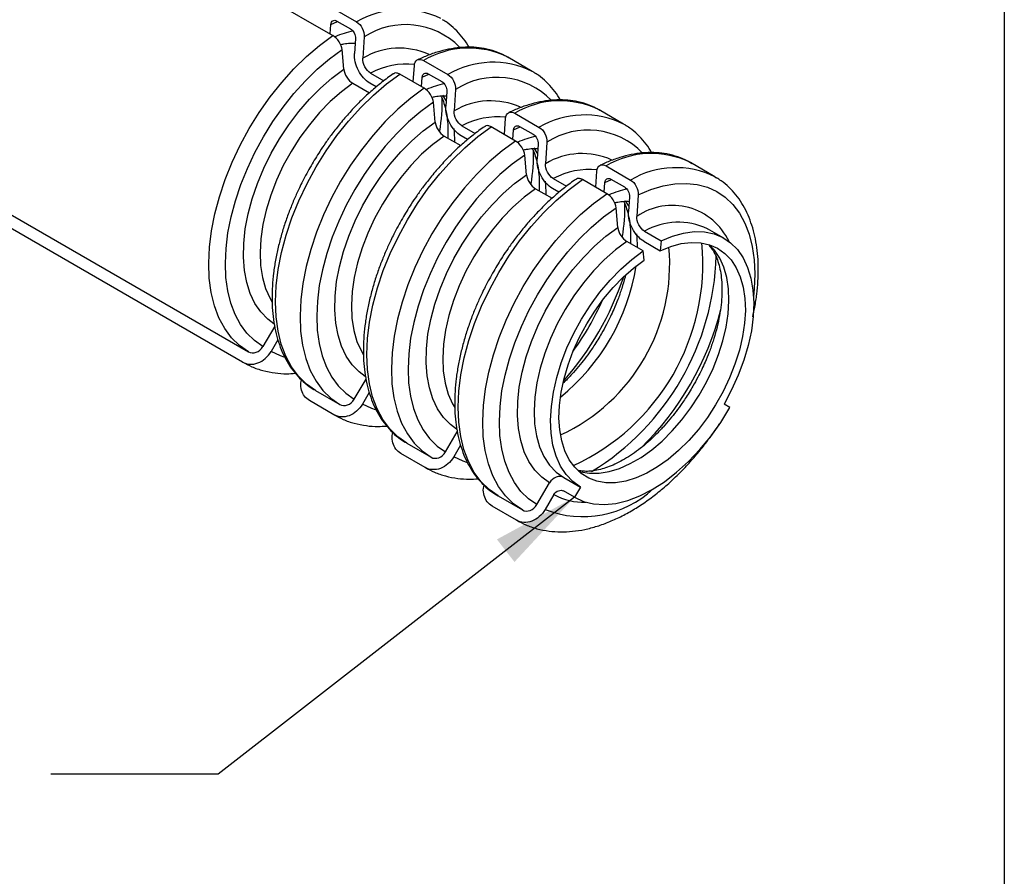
# Model space of a CAD drawing. Header units: millimetres. Extents: x 6 to 273, y 6 to 210.
# Tile 5 of 7: x 236 to 273, y 108 to 140. Entities that reach past the tile are written whole.
import ezdxf

# ---------------------------------------------------------------- set-up
doc = ezdxf.new("R2010")
doc.units = ezdxf.units.MM
doc.layers.add('TEXT', color=140, linetype='Continuous', lineweight=25)
doc.dimstyles.new('SLDDIMSTYLE1', dxfattribs={"dimtxt": 0.18, "dimasz": 3.302, "dimexe": 0, "dimexo": 0.0625, "dimgap": 0, "dimtad": 0, "dimtih": 1, "dimtoh": 1, "dimdec": 0, "dimrnd": 1e-09, "dimzin": 0, "dimdsep": 46, "dimtxsty": 'Standard', "dimsah": 1, "dimcen": 0.09, "dimadec": 0, "dimazin": 0, "dimtfac": 3.302, "dimtdec": 0, "dimtofl": 0, "dimtmove": 0, "dimatfit": 3, "dimfxl": 0, "dimfrac": 2, "dimtolj": 1, "dimtzin": 0, "dimarcsym": 0})

msp = doc.modelspace()

# ---------------------------------------------------------------- linework, layer by layer
for p, q in [((203.572, 166.297), (248.479, 140.372)), ((202.672, 165.777), (247.579, 139.853)), ((199.472, 153.777), (244.379, 127.853)), ((244.154, 127.463), (199.247, 153.387)), ((247.472, 139.915), (247.5, 140.276)), ((247.5, 140.276), (247.758, 140.39)), ((247.731, 140.406), (248.241, 140.112)), ((248.434, 139.737), (248.398, 139.174)), ((248.769, 139.81), (248.716, 138.993)), ((247.99, 138.574), (247.925, 139.322)), ((255.143, 138.497), (254.213, 139.034)), ((250.618, 138.098), (250.668, 138.714)), ((251.013, 138.909), (251.944, 138.372)), ((249.007, 138.431), (249.514, 138.138)), ((251.044, 137.853), (250.113, 138.39)), ((250.936, 137.915), (250.965, 138.276)), ((250.965, 138.276), (251.223, 138.39)), ((251.196, 138.406), (251.705, 138.112)), ((255.197, 138.465), (255.143, 138.497)), ((248.335, 138.043), (248.962, 137.681)), ((249.226, 137.906), (248.979, 138.049)), ((251.899, 137.737), (251.863, 137.173)), ((252.234, 137.81), (252.181, 136.993)), ((251.454, 136.574), (251.389, 137.322)), ((254.478, 136.909), (255.408, 136.372)), ((258.608, 136.496), (257.678, 137.033)), ((252.472, 136.431), (252.978, 136.138)), ((254.509, 135.853), (253.578, 136.39)), ((254.083, 136.098), (254.132, 136.714)), ((254.43, 136.276), (254.688, 136.39)), ((254.661, 136.406), (255.17, 136.111)), ((258.661, 136.465), (258.608, 136.496)), ((251.8, 136.043), (252.427, 135.681)), ((252.691, 135.906), (252.444, 136.049)), ((254.401, 135.915), (254.43, 136.276)), ((255.364, 135.736), (255.327, 135.173)), ((255.699, 135.81), (255.646, 134.993)), ((254.919, 134.573), (254.854, 135.322)), ((257.943, 134.909), (258.873, 134.372)), ((262.073, 134.496), (261.143, 135.033)), ((257.548, 134.098), (257.597, 134.714)), ((262.073, 134.496), (262.131, 134.462)), ((255.937, 134.431), (256.443, 134.138)), ((257.973, 133.852), (257.043, 134.389)), ((257.866, 133.914), (257.895, 134.275)), ((257.895, 134.275), (258.153, 134.39)), ((258.125, 134.405), (258.635, 134.111)), ((255.265, 134.043), (255.892, 133.681)), ((256.156, 133.906), (255.909, 134.048)), ((258.829, 133.736), (258.792, 133.173)), ((259.164, 133.809), (259.111, 132.993)), ((258.384, 132.573), (258.319, 133.322)), ((259.401, 132.43), (260.026, 132.07)), ((262.415, 132.162), (261.79, 132.523)), ((261.808, 132.513), (261.79, 132.523)), ((259.355, 131.682), (258.73, 132.043)), ((259.374, 132.048), (259.999, 131.687)), ((260.026, 132.07), (259.999, 131.687)), ((259.382, 131.332), (259.355, 131.682)), ((245.37, 128.821), (244.92, 128.055)), ((245.495, 128.308), (245.236, 127.868)), ((248.385, 126.055), (248.835, 126.821)), ((246.913, 126.389), (247.844, 125.852)), ((248.959, 126.308), (248.701, 125.868)), ((247.619, 125.463), (246.688, 126)), ((262.641, 125.739), (262.416, 125.869)), ((251.85, 124.055), (252.299, 124.821)), ((250.378, 124.389), (251.308, 123.852)), ((252.424, 124.308), (252.166, 123.868)), ((251.083, 123.462), (250.153, 124)), ((256.341, 123.083), (256.966, 122.723)), ((255.314, 122.055), (255.799, 122.881)), ((256.741, 122.333), (256.326, 122.572)), ((256.966, 122.723), (256.741, 122.333)), ((253.843, 122.389), (254.773, 121.852)), ((255.965, 122.437), (255.631, 121.868)), ((254.548, 121.462), (253.618, 121.999))]:
    msp.add_line(p, q)
at = {"flags": 128}
for points in [[(244.379, 127.853), (244.037, 128.091), (243.734, 128.388), (243.473, 128.742), (243.256, 129.149), (243.086, 129.604), (242.963, 130.104), (242.89, 130.644), (242.867, 131.217), (242.894, 131.82), (242.971, 132.445), (243.097, 133.088), (243.271, 133.74), (243.492, 134.397), (243.756, 135.052), (244.062, 135.699), (244.407, 136.33), (244.786, 136.941), (245.198, 137.525), (245.637, 138.076), (246.099, 138.589), (246.58, 139.059), (247.075, 139.482), (247.579, 139.853)], [(244.92, 128.055), (244.599, 128.279), (244.315, 128.558), (244.07, 128.89), (243.866, 129.272), (243.706, 129.7), (243.591, 130.169), (243.522, 130.676), (243.501, 131.214), (243.526, 131.78), (243.598, 132.367), (243.717, 132.97), (243.88, 133.583), (244.087, 134.2), (244.335, 134.815), (244.623, 135.422), (244.946, 136.015), (245.303, 136.588), (245.689, 137.136), (246.101, 137.654), (246.535, 138.135), (246.986, 138.577), (247.451, 138.974), (247.925, 139.322)], [(245.341, 128.92), (245.104, 129.095), (244.841, 129.365), (244.619, 129.689), (244.441, 130.064), (244.308, 130.484), (244.223, 130.945), (244.186, 131.442), (244.197, 131.968), (244.256, 132.518), (244.364, 133.085), (244.518, 133.662), (244.717, 134.243), (244.958, 134.822), (245.238, 135.39), (245.555, 135.942), (245.905, 136.472), (246.283, 136.972), (246.686, 137.438), (247.107, 137.863), (247.544, 138.243), (247.99, 138.574)], [(246.913, 126.389), (246.572, 126.628), (246.269, 126.925), (246.008, 127.279), (245.791, 127.686), (245.62, 128.141), (245.498, 128.641), (245.425, 129.18), (245.401, 129.754), (245.429, 130.357), (245.505, 130.982), (245.632, 131.624), (245.806, 132.277), (246.026, 132.934), (246.291, 133.589), (246.597, 134.236), (246.941, 134.867), (247.321, 135.478), (247.732, 136.061), (248.171, 136.612), (248.633, 137.126), (249.114, 137.596), (249.609, 138.019), (250.113, 138.39)], [(248.335, 138.043), (247.903, 137.721), (247.48, 137.349), (247.073, 136.931), (246.686, 136.473), (246.325, 135.98), (245.994, 135.46), (245.697, 134.918), (245.439, 134.362), (245.222, 133.798), (245.05, 133.235), (244.924, 132.679), (244.846, 132.138), (244.818, 131.618), (244.838, 131.126), (244.909, 130.669), (245.027, 130.251), (245.193, 129.88), (245.273, 129.743)], [(251.044, 137.853), (250.539, 137.482), (250.044, 137.059), (249.564, 136.589), (249.101, 136.075), (248.663, 135.524), (248.251, 134.941), (247.871, 134.33), (247.527, 133.699), (247.221, 133.052), (246.956, 132.397), (246.736, 131.74), (246.562, 131.087), (246.436, 130.445), (246.359, 129.82), (246.332, 129.217), (246.355, 128.643), (246.428, 128.104), (246.55, 127.604), (246.721, 127.149), (246.938, 126.742), (247.199, 126.388), (247.502, 126.091), (247.844, 125.852)], [(251.876, 137.378), (251.86, 137.407), (251.75, 137.589)], [(251.389, 137.322), (250.916, 136.974), (250.451, 136.577), (250, 136.135), (249.566, 135.653), (249.154, 135.136), (248.768, 134.588), (248.411, 134.015), (248.087, 133.422), (247.8, 132.815), (247.552, 132.2), (247.345, 131.583), (247.181, 130.97), (247.063, 130.367), (246.991, 129.78), (246.965, 129.214), (246.987, 128.675), (247.056, 128.169), (247.171, 127.7), (247.331, 127.272), (247.534, 126.89), (247.78, 126.558), (248.064, 126.279), (248.385, 126.055)], [(248.806, 126.919), (248.569, 127.094), (248.306, 127.365), (248.084, 127.689), (247.906, 128.064), (247.773, 128.484), (247.688, 128.945), (247.65, 129.441), (247.662, 129.968), (247.721, 130.517), (247.829, 131.084), (247.983, 131.662), (248.181, 132.243), (248.423, 132.821), (248.703, 133.39), (249.02, 133.942), (249.37, 134.471), (249.748, 134.972), (250.151, 135.438), (250.572, 135.863), (251.009, 136.243), (251.454, 136.574)], [(250.378, 124.389), (250.036, 124.628), (249.733, 124.925), (249.472, 125.279), (249.255, 125.685), (249.085, 126.141), (248.963, 126.641), (248.889, 127.18), (248.866, 127.754), (248.893, 128.357), (248.97, 128.982), (249.096, 129.624), (249.271, 130.277), (249.491, 130.934), (249.755, 131.589), (250.061, 132.235), (250.406, 132.867), (250.786, 133.478), (251.197, 134.061), (251.636, 134.612), (252.098, 135.125), (252.579, 135.596), (253.074, 136.018), (253.578, 136.39)], [(251.8, 136.043), (251.368, 135.721), (250.945, 135.348), (250.538, 134.93), (250.151, 134.472), (249.79, 133.98), (249.459, 133.459), (249.162, 132.918), (248.904, 132.362), (248.687, 131.798), (248.515, 131.235), (248.389, 130.679), (248.311, 130.138), (248.282, 129.618), (248.303, 129.126), (248.374, 128.668), (248.492, 128.251), (248.658, 127.88), (248.738, 127.743)], [(252.206, 135.808), (252.189, 136.244), (252.18, 136.329)], [(254.509, 135.853), (254.004, 135.481), (253.509, 135.059), (253.028, 134.588), (252.566, 134.075), (252.127, 133.524), (251.716, 132.94), (251.336, 132.33), (250.992, 131.698), (250.686, 131.052), (250.421, 130.397), (250.201, 129.74), (250.027, 129.087), (249.901, 128.445), (249.824, 127.819), (249.797, 127.217), (249.82, 126.643), (249.893, 126.104), (250.015, 125.604), (250.186, 125.148), (250.403, 124.742), (250.664, 124.388), (250.967, 124.091), (251.308, 123.852)], [(254.854, 135.322), (254.381, 134.973), (253.916, 134.576), (253.465, 134.135), (253.031, 133.653), (252.619, 133.136), (252.232, 132.588), (251.876, 132.014), (251.552, 131.422), (251.265, 130.815), (251.017, 130.2), (250.81, 129.583), (250.646, 128.97), (250.528, 128.367), (250.456, 127.78), (250.43, 127.214), (250.452, 126.675), (250.521, 126.169), (250.636, 125.699), (250.796, 125.272), (250.999, 124.89), (251.244, 124.558), (251.529, 124.279), (251.85, 124.055)], [(255.341, 135.378), (255.325, 135.407), (255.214, 135.589)], [(252.271, 124.919), (252.034, 125.094), (251.771, 125.365), (251.549, 125.689), (251.371, 126.063), (251.238, 126.484), (251.153, 126.945), (251.115, 127.441), (251.126, 127.968), (251.186, 128.517), (251.294, 129.084), (251.448, 129.662), (251.646, 130.243), (251.887, 130.821), (252.168, 131.39), (252.485, 131.942), (252.835, 132.471), (253.213, 132.972), (253.615, 133.437), (254.037, 133.863), (254.473, 134.243), (254.919, 134.573)], [(253.843, 122.389), (253.501, 122.627), (253.198, 122.925), (252.937, 123.279), (252.72, 123.685), (252.55, 124.141), (252.427, 124.641), (252.354, 125.18), (252.331, 125.754), (252.358, 126.356), (252.435, 126.982), (252.561, 127.624), (252.735, 128.277), (252.956, 128.934), (253.22, 129.589), (253.526, 130.235), (253.871, 130.867), (254.251, 131.477), (254.662, 132.061), (255.101, 132.612), (255.563, 133.125), (256.044, 133.595), (256.539, 134.018), (257.043, 134.389)], [(255.671, 133.808), (255.654, 134.244), (255.645, 134.328)], [(259.164, 133.809), (259.637, 134.008), (260.102, 134.147), (260.554, 134.227), (260.987, 134.246), (261.4, 134.204), (261.786, 134.102), (262.142, 133.941), (262.466, 133.721), (262.753, 133.446), (263.001, 133.118), (263.208, 132.74), (263.372, 132.316), (263.49, 131.85), (263.563, 131.346), (263.588, 130.809), (263.566, 130.245), (263.536, 129.945)], [(255.265, 134.043), (254.832, 133.721), (254.41, 133.348), (254.003, 132.93), (253.616, 132.472), (253.255, 131.98), (252.924, 131.459), (252.627, 130.917), (252.369, 130.361), (252.152, 129.798), (251.979, 129.235), (251.853, 128.679), (251.776, 128.138), (251.747, 127.618), (251.768, 127.126), (251.838, 126.668), (251.957, 126.251), (252.122, 125.88), (252.202, 125.743)], [(254.773, 121.852), (254.432, 122.09), (254.129, 122.388), (253.867, 122.742), (253.651, 123.148), (253.48, 123.604), (253.358, 124.103), (253.285, 124.643), (253.261, 125.217), (253.288, 125.819), (253.365, 126.445), (253.492, 127.087), (253.666, 127.74), (253.886, 128.397), (254.15, 129.052), (254.456, 129.698), (254.801, 130.33), (255.181, 130.94), (255.592, 131.524), (256.031, 132.075), (256.493, 132.588), (256.974, 133.058), (257.469, 133.481), (257.973, 133.852)], [(258.806, 133.377), (258.79, 133.406), (258.679, 133.588)], [(255.314, 122.055), (254.994, 122.278), (254.709, 122.558), (254.464, 122.89), (254.26, 123.272), (254.1, 123.699), (253.985, 124.169), (253.917, 124.675), (253.895, 125.214), (253.92, 125.779), (253.993, 126.367), (254.111, 126.97), (254.275, 127.583), (254.481, 128.2), (254.73, 128.814), (255.017, 129.421), (255.341, 130.014), (255.697, 130.588), (256.083, 131.136), (256.495, 131.653), (256.929, 132.135), (257.381, 132.576), (257.846, 132.973), (258.319, 133.322)], [(255.799, 122.881), (255.499, 123.094), (255.236, 123.365), (255.014, 123.689), (254.836, 124.063), (254.703, 124.483), (254.617, 124.945), (254.58, 125.441), (254.591, 125.967), (254.651, 126.517), (254.758, 127.084), (254.912, 127.661), (255.111, 128.243), (255.352, 128.821), (255.633, 129.39), (255.95, 129.942), (256.3, 130.471), (256.678, 130.972), (257.08, 131.437), (257.502, 131.862), (257.938, 132.243), (258.384, 132.573)], [(259.136, 131.808), (259.118, 132.244), (259.11, 132.328)], [(260.026, 132.07), (260.459, 132.247), (260.881, 132.362), (261.289, 132.414), (261.675, 132.403), (262.037, 132.327), (262.368, 132.189), (262.664, 131.99), (262.923, 131.732), (263.139, 131.419), (263.312, 131.055), (263.438, 130.645), (263.516, 130.193), (263.544, 129.706), (263.523, 129.19), (263.453, 128.651), (263.334, 128.097), (263.169, 127.535), (262.959, 126.971), (262.706, 126.413), (262.416, 125.869)], [(258.73, 132.043), (258.297, 131.72), (257.875, 131.348), (257.467, 130.93), (257.081, 130.472), (256.72, 129.979), (256.389, 129.459), (256.092, 128.917), (255.834, 128.361), (255.617, 127.798), (255.444, 127.235), (255.318, 126.679), (255.241, 126.137), (255.212, 125.617), (255.233, 125.126), (255.303, 124.668), (255.422, 124.251), (255.587, 123.879), (255.797, 123.558), (256.05, 123.292), (256.341, 123.083)], [(259.999, 131.687), (260.402, 131.852), (260.795, 131.958), (261.174, 132.005), (261.533, 131.99), (261.868, 131.916), (262.174, 131.782), (262.447, 131.59), (262.683, 131.344), (262.88, 131.045), (263.034, 130.699), (263.144, 130.31), (263.208, 129.883), (263.226, 129.423), (263.196, 128.937), (263.12, 128.431), (262.999, 127.912), (262.833, 127.386), (262.626, 126.862), (262.38, 126.345), (262.098, 125.843), (261.785, 125.362), (261.443, 124.908), (261.078, 124.489), (260.695, 124.108), (260.299, 123.772), (259.894, 123.484), (259.487, 123.249), (259.082, 123.069), (258.686, 122.948), (258.303, 122.886), (257.938, 122.885), (257.596, 122.944), (257.283, 123.063), (257.001, 123.24), (256.755, 123.472), (256.548, 123.758), (256.382, 124.092), (256.261, 124.471), (256.185, 124.889), (256.155, 125.341), (256.173, 125.821), (256.237, 126.322), (256.347, 126.839), (256.501, 127.363), (256.698, 127.888), (256.934, 128.408), (257.207, 128.915), (257.513, 129.402), (257.848, 129.863), (258.207, 130.292), (258.586, 130.683), (258.979, 131.031), (259.382, 131.332)], [(256.898, 123.327), (256.971, 123.305), (257.313, 123.246), (257.678, 123.247), (258.061, 123.309), (258.457, 123.43), (258.862, 123.61), (259.269, 123.845), (259.674, 124.132), (260.07, 124.469), (260.453, 124.849), (260.818, 125.269), (261.16, 125.723), (261.473, 126.204), (261.755, 126.706), (262.001, 127.223), (262.208, 127.747), (262.374, 128.272), (262.495, 128.791), (262.571, 129.297), (262.601, 129.783), (262.583, 130.243), (262.519, 130.671), (262.409, 131.06), (262.255, 131.406), (262.058, 131.705), (261.858, 131.919)], [(256.966, 122.723), (256.675, 122.931), (256.422, 123.198), (256.212, 123.519), (256.047, 123.89), (255.928, 124.307), (255.858, 124.765), (255.837, 125.257), (255.866, 125.777), (255.943, 126.318), (256.069, 126.874), (256.242, 127.437), (256.459, 128), (256.717, 128.556), (257.014, 129.098), (257.345, 129.619), (257.706, 130.111), (258.092, 130.569), (258.5, 130.987), (258.922, 131.36), (259.355, 131.682)], [(245.726, 127.656), (245.589, 127.703), (245.236, 127.868)], [(249.191, 125.656), (249.054, 125.702), (248.701, 125.868)], [(256.741, 122.333), (257.089, 122.174), (257.471, 122.082), (257.88, 122.057), (258.313, 122.1), (258.762, 122.21), (259.223, 122.385), (259.691, 122.625), (260.158, 122.925), (260.619, 123.282), (261.068, 123.691), (261.501, 124.147), (261.91, 124.645), (262.292, 125.177), (262.641, 125.739)], [(252.656, 123.656), (252.519, 123.702), (252.166, 123.868)]]:
    msp.add_lwpolyline(points, dxfattribs=at)
for centre, radius, start, end in [((250.194, 137.477), 3.366, 63.8183, 120.6336), ((250.334, 137.378), 2.892, 44.8276, 122.754), ((249.151, 136.304), 3.809, 102.1425, 113.0097), ((250.106, 136.672), 2.705, 65.4454, 120.9025), ((252.728, 136.013), 3.366, 63.8183, 120.6336), ((250.399, 135.781), 2.994, 84.5876, 117.7129), ((253.658, 135.476), 3.366, 63.8183, 120.6336), ((253.798, 135.381), 2.888, 44.2952, 122.7786), ((252.616, 134.304), 3.809, 102.1425, 113.0097), ((244.681, 137.405), 7.049, 350.3868, 0.7422), ((253.571, 134.672), 2.705, 65.4454, 120.9025), ((256.193, 134.013), 3.366, 63.8183, 120.6336), ((253.864, 133.78), 2.994, 84.5876, 117.7129), ((257.123, 133.476), 3.366, 63.8183, 120.6336), ((256.081, 132.304), 3.809, 102.1425, 113.0097), ((257.263, 133.381), 2.888, 44.2952, 122.7786), ((248.146, 135.405), 7.049, 350.3868, 0.7422), ((257.035, 132.672), 2.705, 65.4454, 120.9025), ((259.658, 132.013), 3.366, 63.8183, 120.6336), ((257.329, 131.78), 2.994, 84.5876, 117.7129), ((260.588, 131.476), 3.366, 63.8183, 120.6336), ((259.546, 130.303), 3.809, 102.1425, 113.0097), ((251.61, 133.405), 7.049, 350.3868, 0.7422), ((260.455, 131.039), 2.371, 24.8255, 124.5295), ((260.685, 130.194), 2.578, 64.6037, 119.8482), ((253.164, 131.21), 8.45, 294.7489, 5.2565), ((253.202, 131.188), 7.155, 294.8895, 5.1159), ((252.175, 131.781), 9.952, 301.6355, 358.3586), ((251.157, 132.369), 8.026, 308.9983, 351.0071), ((247.63, 134.405), 11.587, 318.6194, 341.386), ((247.535, 134.459), 11.278, 324.283, 335.7224), ((251.305, 132.283), 11.347, 314.6253, 345.5621), ((257.06, 125.517), 3.919, 248.6064, 312.9596), ((257.087, 124.452), 2.306, 240.8949, 272.137)]:
    msp.add_arc(centre, radius, start, end)
for points, knots in [([(252.742, 139.409), (252.728, 139.435), (252.651, 139.581), (252.476, 139.815), (252.214, 140.104), (251.967, 140.318), (251.798, 140.418), (251.74, 140.452)], [0, 0, 0, 0, 0.058991, 0.322916, 0.58925, 0.859379, 1, 1, 1, 1]), ([(247.5, 140.276), (247.506, 140.343), (247.534, 140.394), (247.619, 140.442), (247.675, 140.438), (247.731, 140.406)], [0, 0, 0, 0, 0.5, 0.5, 1, 1, 1, 1]), ([(248.241, 140.112), (248.296, 140.08), (248.349, 140.021), (248.42, 139.883), (248.439, 139.804), (248.434, 139.737)], [0, 0, 0, 0, 0.5, 0.5, 1, 1, 1, 1]), ([(248.479, 140.372), (248.562, 140.324), (248.641, 140.236), (248.748, 140.029), (248.776, 139.911), (248.769, 139.81)], [0, 0, 0, 0, 0.5, 0.5, 1, 1, 1, 1]), ([(247.925, 139.322), (247.917, 139.415), (247.875, 139.524), (247.747, 139.72), (247.662, 139.805), (247.579, 139.853)], [0, 0, 0, 0, 0.5, 0.5, 1, 1, 1, 1]), ([(247.868, 139.511), (247.908, 139.521), (248.037, 139.552), (248.225, 139.571), (248.359, 139.566), (248.423, 139.564)], [0, 0, 0, 0, 0.1929697, 0.6165704, 1, 1, 1, 1]), ([(254.239, 139.011), (254.196, 139.038), (254.039, 139.139), (253.732, 139.261), (253.334, 139.369), (252.922, 139.418), (252.507, 139.416), (252.078, 139.364), (251.64, 139.263), (251.211, 139.122), (250.927, 138.993), (250.792, 138.932)], [0, 0, 0, 0, 0.046018, 0.169154, 0.296925, 0.414065, 0.532277, 0.651385, 0.771091, 0.891072, 1, 1, 1, 1]), ([(248.979, 138.049), (248.896, 138.097), (248.815, 138.164), (248.667, 138.328), (248.601, 138.425), (248.44, 138.736), (248.385, 138.972), (248.398, 139.174)], [0, 0, 0, 0, 0.25, 0.25, 0.5, 0.5, 1, 1, 1, 1]), ([(249.007, 138.431), (248.923, 138.479), (248.845, 138.567), (248.737, 138.774), (248.71, 138.893), (248.716, 138.993)], [0, 0, 0, 0, 0.5, 0.5, 1, 1, 1, 1]), ([(250.668, 138.714), (250.676, 138.814), (250.717, 138.892), (250.845, 138.964), (250.93, 138.957), (251.013, 138.909)], [0, 0, 0, 0, 0.5, 0.5, 1, 1, 1, 1]), ([(249.889, 138.411), (249.881, 138.407), (249.728, 138.31), (249.434, 138.084), (249.012, 137.736), (248.606, 137.354), (248.22, 136.949), (247.864, 136.536), (247.558, 136.145), (247.302, 135.79), (247.033, 135.391), (246.858, 135.098), (246.748, 134.914)], [0, 0, 0, 0, 0.006152, 0.128554, 0.250184, 0.37067, 0.489246, 0.604056, 0.709171, 0.793846, 0.870866, 1, 1, 1, 1]), ([(247.99, 138.574), (247.998, 138.481), (248.039, 138.372), (248.167, 138.176), (248.252, 138.091), (248.335, 138.043)], [0, 0, 0, 0, 0.5, 0.5, 1, 1, 1, 1]), ([(250.113, 138.39), (250.078, 138.406), (250.008, 138.439), (249.93, 138.44), (249.901, 138.415), (249.892, 138.407)], [0, 0, 0, 0, 0.407879, 0.815758, 1, 1, 1, 1]), ([(250.965, 138.276), (250.971, 138.342), (250.999, 138.394), (251.083, 138.442), (251.14, 138.438), (251.196, 138.406)], [0, 0, 0, 0, 0.5, 0.5, 1, 1, 1, 1]), ([(251.944, 138.372), (252.027, 138.324), (252.106, 138.236), (252.213, 138.029), (252.241, 137.911), (252.234, 137.81)], [0, 0, 0, 0, 0.5, 0.5, 1, 1, 1, 1]), ([(256.207, 137.408), (256.193, 137.435), (256.116, 137.581), (255.941, 137.815), (255.679, 138.104), (255.43, 138.319), (255.259, 138.42), (255.199, 138.455)], [0, 0, 0, 0, 0.058739, 0.321536, 0.586731, 0.855705, 1, 1, 1, 1]), ([(251.389, 137.322), (251.381, 137.414), (251.34, 137.524), (251.212, 137.72), (251.127, 137.804), (251.044, 137.853)], [0, 0, 0, 0, 0.5, 0.5, 1, 1, 1, 1]), ([(251.705, 138.112), (251.761, 138.079), (251.814, 138.021), (251.885, 137.882), (251.904, 137.804), (251.899, 137.737)], [0, 0, 0, 0, 0.5, 0.5, 1, 1, 1, 1]), ([(251.333, 137.511), (251.373, 137.52), (251.502, 137.552), (251.69, 137.57), (251.824, 137.566), (251.888, 137.563)], [0, 0, 0, 0, 0.19297, 0.61657, 1, 1, 1, 1]), ([(251.674, 137.564), (251.68, 137.552), (251.725, 137.472), (251.794, 137.285), (251.872, 137), (251.923, 136.677), (251.948, 136.333), (251.94, 136.085), (251.936, 135.965)], [0, 0, 0, 0, 0.03307, 0.231753, 0.427759, 0.622836, 0.817637, 1, 1, 1, 1]), ([(252.444, 136.049), (252.36, 136.097), (252.28, 136.164), (252.132, 136.328), (252.066, 136.425), (251.905, 136.736), (251.85, 136.972), (251.863, 137.173)], [0, 0, 0, 0, 0.25, 0.25, 0.5, 0.5, 1, 1, 1, 1]), ([(257.704, 137.01), (257.661, 137.038), (257.504, 137.139), (257.197, 137.261), (256.799, 137.369), (256.387, 137.417), (255.971, 137.416), (255.543, 137.364), (255.105, 137.263), (254.675, 137.122), (254.392, 136.993), (254.257, 136.931)], [0, 0, 0, 0, 0.046018, 0.169154, 0.296925, 0.414065, 0.532277, 0.651385, 0.771091, 0.891072, 1, 1, 1, 1]), ([(252.472, 136.431), (252.388, 136.479), (252.309, 136.567), (252.202, 136.774), (252.175, 136.892), (252.181, 136.993)], [0, 0, 0, 0, 0.5, 0.5, 1, 1, 1, 1]), ([(254.132, 136.714), (254.14, 136.814), (254.182, 136.892), (254.31, 136.964), (254.394, 136.957), (254.478, 136.909)], [0, 0, 0, 0, 0.5, 0.5, 1, 1, 1, 1]), ([(253.354, 136.411), (253.346, 136.406), (253.193, 136.31), (252.899, 136.084), (252.477, 135.736), (252.071, 135.353), (251.685, 134.949), (251.329, 134.536), (251.023, 134.145), (250.767, 133.789), (250.498, 133.391), (250.323, 133.098), (250.213, 132.914)], [0, 0, 0, 0, 0.006152, 0.128554, 0.250184, 0.37067, 0.489246, 0.604056, 0.709171, 0.793846, 0.870866, 1, 1, 1, 1]), ([(251.454, 136.574), (251.462, 136.481), (251.504, 136.372), (251.632, 136.176), (251.716, 136.091), (251.8, 136.043)], [0, 0, 0, 0, 0.5, 0.5, 1, 1, 1, 1]), ([(253.578, 136.39), (253.543, 136.406), (253.473, 136.439), (253.395, 136.44), (253.366, 136.414), (253.357, 136.407)], [0, 0, 0, 0, 0.407879, 0.815758, 1, 1, 1, 1]), ([(254.43, 136.276), (254.435, 136.342), (254.463, 136.394), (254.548, 136.442), (254.605, 136.438), (254.661, 136.406)], [0, 0, 0, 0, 0.5, 0.5, 1, 1, 1, 1]), ([(255.408, 136.372), (255.492, 136.324), (255.571, 136.236), (255.678, 136.028), (255.706, 135.91), (255.699, 135.81)], [0, 0, 0, 0, 0.5, 0.5, 1, 1, 1, 1]), ([(259.672, 135.408), (259.658, 135.435), (259.581, 135.581), (259.406, 135.815), (259.144, 136.104), (258.895, 136.319), (258.724, 136.42), (258.664, 136.455)], [0, 0, 0, 0, 0.058739, 0.321536, 0.586731, 0.855705, 1, 1, 1, 1]), ([(255.17, 136.111), (255.226, 136.079), (255.279, 136.02), (255.35, 135.882), (255.368, 135.804), (255.364, 135.736)], [0, 0, 0, 0, 0.5, 0.5, 1, 1, 1, 1]), ([(254.854, 135.322), (254.846, 135.414), (254.804, 135.524), (254.677, 135.719), (254.592, 135.804), (254.509, 135.853)], [0, 0, 0, 0, 0.5, 0.5, 1, 1, 1, 1]), ([(254.798, 135.51), (254.838, 135.52), (254.967, 135.552), (255.155, 135.57), (255.289, 135.566), (255.353, 135.563)], [0, 0, 0, 0, 0.19297, 0.61657, 1, 1, 1, 1]), ([(255.138, 135.563), (255.145, 135.552), (255.19, 135.472), (255.259, 135.284), (255.337, 135), (255.387, 134.677), (255.413, 134.333), (255.405, 134.084), (255.401, 133.964)], [0, 0, 0, 0, 0.03307, 0.231753, 0.427759, 0.622836, 0.817637, 1, 1, 1, 1]), ([(261.204, 134.988), (261.15, 135.023), (260.981, 135.132), (260.662, 135.261), (260.264, 135.368), (259.852, 135.417), (259.436, 135.415), (259.008, 135.364), (258.57, 135.263), (258.14, 135.122), (257.857, 134.993), (257.722, 134.931)], [0, 0, 0, 0, 0.057874, 0.17948, 0.305663, 0.421347, 0.53809, 0.655718, 0.773936, 0.892426, 1, 1, 1, 1]), ([(246.748, 134.914), (246.639, 134.717), (246.485, 134.442), (246.281, 134.025), (246.117, 133.666), (245.94, 133.235), (245.775, 132.782), (245.627, 132.307), (245.5, 131.822), (245.397, 131.33), (245.323, 130.839), (245.278, 130.353), (245.264, 129.876), (245.283, 129.412), (245.335, 128.963), (245.421, 128.534), (245.541, 128.127), (245.696, 127.745), (245.887, 127.392), (246.114, 127.069), (246.378, 126.782), (246.645, 126.553), (246.837, 126.441), (246.916, 126.395)], [0, 0, 0, 0, 0.059665, 0.083811, 0.123811, 0.165192, 0.209426, 0.255404, 0.302683, 0.350917, 0.399866, 0.449365, 0.499296, 0.549579, 0.600163, 0.650996, 0.702055, 0.753336, 0.804858, 0.856696, 0.909008, 0.962065, 1, 1, 1, 1]), ([(255.909, 134.048), (255.825, 134.097), (255.745, 134.164), (255.597, 134.328), (255.531, 134.425), (255.37, 134.735), (255.314, 134.972), (255.327, 135.173)], [0, 0, 0, 0, 0.25, 0.25, 0.5, 0.5, 1, 1, 1, 1]), ([(255.937, 134.431), (255.853, 134.479), (255.774, 134.567), (255.667, 134.774), (255.639, 134.892), (255.646, 134.993)], [0, 0, 0, 0, 0.5, 0.5, 1, 1, 1, 1]), ([(257.597, 134.714), (257.605, 134.814), (257.647, 134.891), (257.774, 134.963), (257.859, 134.957), (257.943, 134.909)], [0, 0, 0, 0, 0.5, 0.5, 1, 1, 1, 1]), ([(254.919, 134.573), (254.927, 134.481), (254.969, 134.371), (255.096, 134.176), (255.181, 134.091), (255.265, 134.043)], [0, 0, 0, 0, 0.5, 0.5, 1, 1, 1, 1]), ([(256.818, 134.411), (256.811, 134.406), (256.658, 134.309), (256.364, 134.084), (255.942, 133.736), (255.536, 133.353), (255.149, 132.949), (254.794, 132.536), (254.488, 132.145), (254.232, 131.789), (253.963, 131.391), (253.788, 131.097), (253.678, 130.913)], [0, 0, 0, 0, 0.006152, 0.128554, 0.250184, 0.37067, 0.489246, 0.604056, 0.709171, 0.793846, 0.870866, 1, 1, 1, 1]), ([(257.043, 134.389), (257.008, 134.406), (256.938, 134.438), (256.86, 134.44), (256.831, 134.414), (256.821, 134.406)], [0, 0, 0, 0, 0.407879, 0.815758, 1, 1, 1, 1]), ([(257.895, 134.275), (257.9, 134.342), (257.928, 134.394), (258.013, 134.442), (258.07, 134.438), (258.125, 134.405)], [0, 0, 0, 0, 0.5, 0.5, 1, 1, 1, 1]), ([(258.635, 134.111), (258.691, 134.079), (258.743, 134.02), (258.815, 133.882), (258.833, 133.803), (258.829, 133.736)], [0, 0, 0, 0, 0.5, 0.5, 1, 1, 1, 1]), ([(258.873, 134.372), (258.957, 134.324), (259.035, 134.235), (259.143, 134.028), (259.17, 133.91), (259.164, 133.809)], [0, 0, 0, 0, 0.5, 0.5, 1, 1, 1, 1]), ([(263.508, 129.184), (263.534, 129.307), (263.597, 129.596), (263.663, 130.046), (263.709, 130.532), (263.722, 131.009), (263.704, 131.474), (263.652, 131.922), (263.566, 132.351), (263.445, 132.758), (263.29, 133.14), (263.099, 133.494), (262.873, 133.817), (262.608, 134.103), (262.362, 134.318), (262.192, 134.417), (262.134, 134.451)], [0, 0, 0, 0, 0.053397, 0.125937, 0.19929, 0.273283, 0.3478, 0.42276, 0.498091, 0.573757, 0.64975, 0.726102, 0.802923, 0.880444, 0.95907, 1, 1, 1, 1]), ([(258.319, 133.322), (258.311, 133.414), (258.269, 133.524), (258.142, 133.719), (258.057, 133.804), (257.973, 133.852)], [0, 0, 0, 0, 0.5, 0.5, 1, 1, 1, 1]), ([(258.263, 133.51), (258.303, 133.52), (258.431, 133.551), (258.62, 133.57), (258.754, 133.565), (258.818, 133.563)], [0, 0, 0, 0, 0.19297, 0.61657, 1, 1, 1, 1]), ([(258.603, 133.563), (258.61, 133.552), (258.655, 133.472), (258.723, 133.284), (258.802, 133), (258.852, 132.677), (258.877, 132.333), (258.869, 132.084), (258.865, 131.964)], [0, 0, 0, 0, 0.03307, 0.231753, 0.427759, 0.622836, 0.817637, 1, 1, 1, 1]), ([(259.374, 132.048), (259.29, 132.096), (259.21, 132.163), (259.062, 132.328), (258.995, 132.424), (258.835, 132.735), (258.779, 132.972), (258.792, 133.173)], [0, 0, 0, 0, 0.25, 0.25, 0.5, 0.5, 1, 1, 1, 1]), ([(259.401, 132.43), (259.318, 132.479), (259.239, 132.567), (259.132, 132.774), (259.104, 132.892), (259.111, 132.993)], [0, 0, 0, 0, 0.5, 0.5, 1, 1, 1, 1]), ([(250.213, 132.914), (250.104, 132.717), (249.95, 132.441), (249.745, 132.024), (249.582, 131.666), (249.405, 131.235), (249.24, 130.781), (249.092, 130.307), (248.964, 129.821), (248.862, 129.33), (248.788, 128.839), (248.743, 128.353), (248.729, 127.876), (248.748, 127.411), (248.8, 126.963), (248.886, 126.534), (249.006, 126.127), (249.161, 125.745), (249.352, 125.392), (249.579, 125.069), (249.843, 124.782), (250.11, 124.552), (250.301, 124.441), (250.381, 124.394)], [0, 0, 0, 0, 0.059665, 0.083811, 0.123811, 0.165192, 0.209426, 0.255404, 0.302683, 0.350917, 0.399866, 0.449365, 0.499296, 0.549579, 0.600163, 0.650996, 0.702055, 0.753336, 0.804858, 0.856696, 0.909008, 0.962065, 1, 1, 1, 1]), ([(258.384, 132.573), (258.392, 132.481), (258.434, 132.371), (258.561, 132.176), (258.646, 132.091), (258.73, 132.043)], [0, 0, 0, 0, 0.5, 0.5, 1, 1, 1, 1]), ([(261.856, 131.886), (261.894, 131.84), (261.977, 131.741), (262.089, 131.537), (262.189, 131.287), (262.266, 130.999), (262.318, 130.677), (262.341, 130.324), (262.335, 129.943), (262.298, 129.54), (262.23, 129.12), (262.131, 128.691), (262.006, 128.263), (261.861, 127.852), (261.715, 127.495), (261.569, 127.177), (261.417, 126.872), (261.211, 126.499), (261.006, 126.167), (260.791, 125.85), (260.6, 125.587), (260.363, 125.288), (260.106, 124.993), (259.83, 124.706), (259.542, 124.436), (259.245, 124.188), (258.944, 123.967), (258.644, 123.777), (258.349, 123.618), (258.062, 123.493), (257.788, 123.401), (257.529, 123.342), (257.288, 123.315), (257.079, 123.316), (256.963, 123.338), (256.912, 123.347)], [0, 0, 0, 0, 0.02978, 0.065088, 0.099391, 0.133231, 0.166911, 0.200543, 0.2342, 0.267891, 0.301551, 0.335022, 0.367964, 0.39951, 0.428234, 0.449082, 0.472356, 0.498747, 0.536929, 0.552488, 0.578208, 0.604766, 0.633069, 0.662366, 0.69234, 0.722738, 0.753389, 0.784176, 0.815038, 0.845974, 0.877051, 0.908389, 0.940265, 0.973162, 1, 1, 1, 1]), ([(253.678, 130.913), (253.569, 130.717), (253.415, 130.441), (253.21, 130.024), (253.046, 129.666), (252.87, 129.235), (252.705, 128.781), (252.556, 128.307), (252.429, 127.821), (252.327, 127.33), (252.252, 126.839), (252.208, 126.353), (252.194, 125.876), (252.213, 125.411), (252.265, 124.963), (252.35, 124.534), (252.471, 124.127), (252.626, 123.745), (252.817, 123.391), (253.044, 123.069), (253.308, 122.782), (253.575, 122.552), (253.766, 122.441), (253.846, 122.394)], [0, 0, 0, 0, 0.059665, 0.083811, 0.123811, 0.165192, 0.209426, 0.255404, 0.302683, 0.350917, 0.399866, 0.449365, 0.499296, 0.549579, 0.600163, 0.650996, 0.702055, 0.753336, 0.804858, 0.856696, 0.909008, 0.962065, 1, 1, 1, 1]), ([(258.673, 130.741), (258.669, 130.723), (258.634, 130.564), (258.54, 130.262), (258.397, 129.852), (258.25, 129.495), (258.104, 129.177), (257.952, 128.872), (257.746, 128.499), (257.542, 128.168), (257.327, 127.85), (257.135, 127.587), (256.898, 127.288), (256.641, 126.995), (256.448, 126.788), (256.341, 126.688), (256.328, 126.676)], [0, 0, 0, 0, 0.012485, 0.110657, 0.204669, 0.29027, 0.352402, 0.42176, 0.50041, 0.614199, 0.660568, 0.737218, 0.816363, 0.90071, 0.98802, 1, 1, 1, 1]), ([(244.154, 127.463), (244.237, 127.415), (244.331, 127.387), (244.529, 127.376), (244.632, 127.393), (244.931, 127.505), (245.117, 127.664), (245.236, 127.868)], [0, 0, 0, 0, 0.25, 0.25, 0.5, 0.5, 1, 1, 1, 1]), ([(244.379, 127.853), (244.462, 127.804), (244.568, 127.799), (244.768, 127.873), (244.86, 127.953), (244.92, 128.055)], [0, 0, 0, 0, 0.5, 0.5, 1, 1, 1, 1]), ([(244.156, 127.465), (244.27, 127.403), (244.515, 127.27), (244.929, 127.132), (245.372, 127.045), (245.784, 127.012), (246.044, 127.029), (246.155, 127.037)], [0, 0, 0, 0, 0.189865, 0.408682, 0.635497, 0.844192, 1, 1, 1, 1]), ([(246.688, 126), (246.621, 126.05), (246.488, 126.15), (246.379, 126.394), (246.342, 126.618), (246.374, 126.751), (246.383, 126.788)], [0, 0, 0, 0, 0.295542, 0.591084, 0.886626, 1, 1, 1, 1]), ([(247.844, 125.852), (247.927, 125.804), (248.033, 125.799), (248.232, 125.873), (248.325, 125.953), (248.385, 126.055)], [0, 0, 0, 0, 0.5, 0.5, 1, 1, 1, 1]), ([(248.701, 125.868), (248.641, 125.766), (248.566, 125.676), (248.394, 125.526), (248.297, 125.467), (247.998, 125.355), (247.786, 125.366), (247.619, 125.463)], [0, 0, 0, 0, 0.25, 0.25, 0.5, 0.5, 1, 1, 1, 1]), ([(247.621, 125.465), (247.735, 125.403), (247.98, 125.27), (248.393, 125.132), (248.837, 125.044), (249.249, 125.012), (249.509, 125.029), (249.62, 125.037)], [0, 0, 0, 0, 0.189865, 0.408682, 0.635497, 0.844192, 1, 1, 1, 1]), ([(250.153, 124), (250.086, 124.049), (249.953, 124.149), (249.844, 124.394), (249.807, 124.618), (249.839, 124.751), (249.847, 124.788)], [0, 0, 0, 0, 0.295542, 0.591084, 0.886626, 1, 1, 1, 1]), ([(254.553, 121.463), (254.666, 121.402), (254.91, 121.269), (255.323, 121.132), (255.766, 121.043), (256.218, 121.012), (256.671, 121.034), (257.135, 121.106), (257.606, 121.229), (258.08, 121.401), (258.554, 121.62), (259.023, 121.882), (259.484, 122.186), (259.935, 122.527), (260.371, 122.901), (260.789, 123.304), (261.184, 123.727), (261.55, 124.161), (261.857, 124.563), (262.083, 124.881), (262.196, 125.054), (262.237, 125.116)], [0, 0, 0, 0, 0.049354, 0.106656, 0.166052, 0.220704, 0.276247, 0.332582, 0.389503, 0.446758, 0.504117, 0.561393, 0.61842, 0.675109, 0.731348, 0.786945, 0.841497, 0.893977, 0.944143, 0.979928, 1, 1, 1, 1]), ([(251.308, 123.852), (251.392, 123.804), (251.498, 123.798), (251.697, 123.873), (251.79, 123.953), (251.85, 124.055)], [0, 0, 0, 0, 0.5, 0.5, 1, 1, 1, 1]), ([(252.166, 123.868), (252.106, 123.766), (252.031, 123.675), (251.859, 123.525), (251.762, 123.467), (251.463, 123.355), (251.251, 123.366), (251.083, 123.462)], [0, 0, 0, 0, 0.25, 0.25, 0.5, 0.5, 1, 1, 1, 1]), ([(251.086, 123.464), (251.2, 123.403), (251.444, 123.27), (251.858, 123.131), (252.301, 123.044), (252.714, 123.012), (252.974, 123.029), (253.085, 123.037)], [0, 0, 0, 0, 0.1898651, 0.4086819, 0.6354967, 0.8441925, 1, 1, 1, 1]), ([(256.341, 123.083), (256.257, 123.132), (256.151, 123.137), (255.952, 123.062), (255.859, 122.983), (255.799, 122.881)], [0, 0, 0, 0, 0.5, 0.5, 1, 1, 1, 1]), ([(253.618, 121.999), (253.551, 122.049), (253.417, 122.149), (253.309, 122.393), (253.271, 122.617), (253.303, 122.751), (253.312, 122.788)], [0, 0, 0, 0, 0.295542, 0.591084, 0.886626, 1, 1, 1, 1]), ([(255.965, 122.437), (256.005, 122.505), (256.066, 122.558), (256.199, 122.608), (256.27, 122.604), (256.326, 122.572)], [0, 0, 0, 0, 0.5, 0.5, 1, 1, 1, 1]), ([(255.631, 121.868), (255.571, 121.766), (255.496, 121.675), (255.323, 121.525), (255.227, 121.467), (254.928, 121.355), (254.715, 121.366), (254.548, 121.462)], [0, 0, 0, 0, 0.25, 0.25, 0.5, 0.5, 1, 1, 1, 1]), ([(254.773, 121.852), (254.857, 121.804), (254.963, 121.798), (255.162, 121.873), (255.255, 121.953), (255.314, 122.055)], [0, 0, 0, 0, 0.5, 0.5, 1, 1, 1, 1])]:
    msp.add_open_spline(points, degree=3, knots=knots)
at = {"layer": 'TEXT'}
msp.add_line((273.05, 209.55), (273.05, 6.35), dxfattribs=at)

# ---------------------------------------------------------------- leaders
msp.add_leader([(256.741, 122.333), (243.227, 111.827), (236.877, 111.827)], dimstyle='SLDDIMSTYLE1', dxfattribs=at)

doc.saveas('drawing.dxf')
